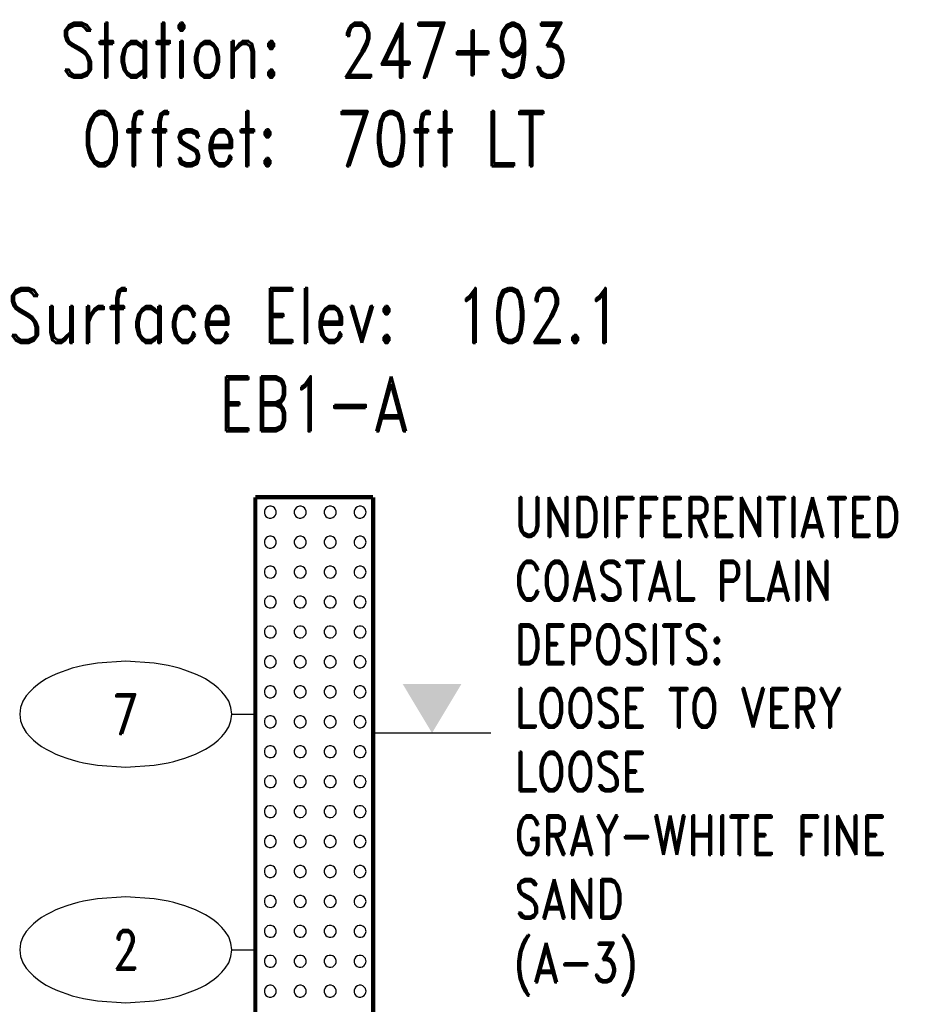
# Model space of a CAD drawing. Extents: x -12 to 875, y 346 to 518.
# Tile 10 of 10: x 838 to 875, y 477 to 518. Entities that reach past the tile are written whole.
import ezdxf
from ezdxf.enums import TextEntityAlignment as Align

# ---------------------------------------------------------------- set-up
doc = ezdxf.new("R2010")
doc.units = 0
doc.linetypes.add('Solid', pattern=[0])
doc.layers.get('0').update_dxf_attribs({"linetype": 'Solid'})
doc.layers.add('EB1-A', color=1, linetype='Solid')
doc.styles.add('ROMAND', font='romand', dxfattribs={"height": 1})

# ---------------------------------------------------------------- blocks, each defined once
blk = doc.blocks.new('DGRFC_NCLEV2')
at = {"color": 7, "linetype": 'Solid'}
blk.add_lwpolyline([(-0.06, 0), (0.06, 0)], dxfattribs=at)
at = {"color": 7}
blk.add_solid([(0, 0), (0.03, 0.05), (0, 0), (-0.03, 0.05)], dxfattribs=at)
blk = doc.blocks.new('DGRFC_NCDOT$NVALUE$ELLIPS')
at = {"color": 7, "linetype": 'Solid'}
blk.add_lwpolyline([(0, -2.5), (1.337, -2.407), (1.998, -2.292), (2.262, -2.231), (2.524, -2.16), (2.783, -2.078), (3.038, -1.985), (3.289, -1.882), (3.536, -1.768), (3.755, -1.657), (3.965, -1.529), (4.165, -1.386), (4.353, -1.227), (4.528, -1.054), (4.689, -0.869), (4.858, -0.606), (4.964, -0.311), (5, 0), (4.964, 0.311), (4.858, 0.606), (4.689, 0.869), (4.528, 1.054), (4.353, 1.227), (4.165, 1.386), (3.965, 1.529), (3.755, 1.657), (3.536, 1.768), (3.289, 1.882), (3.038, 1.985), (2.783, 2.078), (2.524, 2.16), (2.262, 2.231), (1.998, 2.292), (1.337, 2.407), (0, 2.5), (-1.337, 2.407), (-1.998, 2.292), (-2.262, 2.231), (-2.524, 2.16), (-2.783, 2.078), (-3.038, 1.985), (-3.289, 1.882), (-3.536, 1.768), (-3.755, 1.657), (-3.965, 1.529), (-4.165, 1.386), (-4.353, 1.227), (-4.528, 1.054), (-4.689, 0.869), (-4.858, 0.606), (-4.964, 0.311), (-5, 0), (-4.964, -0.311), (-4.858, -0.606), (-4.689, -0.869), (-4.528, -1.054), (-4.353, -1.227), (-4.165, -1.386), (-3.965, -1.529), (-3.755, -1.657), (-3.536, -1.768), (-3.289, -1.882), (-3.038, -1.985), (-2.783, -2.078), (-2.524, -2.16), (-2.262, -2.231), (-1.998, -2.292), (-1.337, -2.407), (0, -2.5)], dxfattribs=at)

msp = doc.modelspace()

# ---------------------------------------------------------------- linework, layer by layer
at = {"layer": 'EB1-A', "color": 7, "linetype": 'Solid', "const_width": 0.178}
for points in [[(847.5, 498.2), (847.5, 475.2)], [(847.5, 498.2), (852.5, 498.2)], [(852.5, 475.2), (852.5, 498.2)]]:
    msp.add_lwpolyline(points, dxfattribs=at)
at = {"layer": 'EB1-A', "color": 2, "linetype": 'Solid'}
for points in [[(848.389, 497.565), (848.386, 497.605), (848.362, 497.68), (848.316, 497.744), (848.252, 497.791), (848.177, 497.816), (848.098, 497.816), (848.022, 497.793), (847.958, 497.747), (847.91, 497.684), (847.885, 497.609), (847.883, 497.53), (847.906, 497.454), (847.951, 497.389), (848.014, 497.341), (848.089, 497.315), (848.168, 497.313), (848.244, 497.335), (848.309, 497.38), (848.358, 497.442), (848.385, 497.517), (848.389, 497.565)], [(849.659, 497.565), (849.656, 497.605), (849.632, 497.68), (849.586, 497.744), (849.522, 497.791), (849.447, 497.816), (849.368, 497.816), (849.292, 497.793), (849.228, 497.747), (849.18, 497.684), (849.155, 497.609), (849.153, 497.53), (849.176, 497.454), (849.221, 497.389), (849.284, 497.341), (849.359, 497.315), (849.438, 497.313), (849.514, 497.335), (849.579, 497.38), (849.628, 497.442), (849.655, 497.517), (849.659, 497.565)], [(850.929, 497.565), (850.926, 497.605), (850.902, 497.68), (850.856, 497.744), (850.792, 497.791), (850.717, 497.816), (850.638, 497.816), (850.562, 497.793), (850.498, 497.747), (850.45, 497.684), (850.425, 497.609), (850.423, 497.53), (850.446, 497.454), (850.491, 497.389), (850.554, 497.341), (850.629, 497.315), (850.708, 497.313), (850.784, 497.335), (850.849, 497.38), (850.898, 497.442), (850.925, 497.517), (850.929, 497.565)], [(852.199, 497.565), (852.196, 497.605), (852.172, 497.68), (852.126, 497.744), (852.062, 497.791), (851.987, 497.816), (851.908, 497.816), (851.832, 497.793), (851.768, 497.747), (851.72, 497.684), (851.695, 497.609), (851.693, 497.53), (851.716, 497.454), (851.761, 497.389), (851.824, 497.341), (851.899, 497.315), (851.978, 497.313), (852.054, 497.335), (852.119, 497.38), (852.168, 497.442), (852.195, 497.517), (852.199, 497.565)], [(848.389, 496.295), (848.386, 496.335), (848.362, 496.41), (848.316, 496.474), (848.252, 496.521), (848.177, 496.546), (848.098, 496.546), (848.022, 496.523), (847.958, 496.477), (847.91, 496.414), (847.885, 496.339), (847.883, 496.26), (847.906, 496.184), (847.951, 496.119), (848.014, 496.071), (848.089, 496.045), (848.168, 496.043), (848.244, 496.065), (848.309, 496.11), (848.358, 496.172), (848.385, 496.247), (848.389, 496.295)], [(849.659, 496.295), (849.656, 496.335), (849.632, 496.41), (849.586, 496.474), (849.522, 496.521), (849.447, 496.546), (849.368, 496.546), (849.292, 496.523), (849.228, 496.477), (849.18, 496.414), (849.155, 496.339), (849.153, 496.26), (849.176, 496.184), (849.221, 496.119), (849.284, 496.071), (849.359, 496.045), (849.438, 496.043), (849.514, 496.065), (849.579, 496.11), (849.628, 496.172), (849.655, 496.247), (849.659, 496.295)], [(850.929, 496.295), (850.926, 496.335), (850.902, 496.41), (850.856, 496.474), (850.792, 496.521), (850.717, 496.546), (850.638, 496.546), (850.562, 496.523), (850.498, 496.477), (850.45, 496.414), (850.425, 496.339), (850.423, 496.26), (850.446, 496.184), (850.491, 496.119), (850.554, 496.071), (850.629, 496.045), (850.708, 496.043), (850.784, 496.065), (850.849, 496.11), (850.898, 496.172), (850.925, 496.247), (850.929, 496.295)], [(852.199, 496.295), (852.196, 496.335), (852.172, 496.41), (852.126, 496.474), (852.062, 496.521), (851.987, 496.546), (851.908, 496.546), (851.832, 496.523), (851.768, 496.477), (851.72, 496.414), (851.695, 496.339), (851.693, 496.26), (851.716, 496.184), (851.761, 496.119), (851.824, 496.071), (851.899, 496.045), (851.978, 496.043), (852.054, 496.065), (852.119, 496.11), (852.168, 496.172), (852.195, 496.247), (852.199, 496.295)], [(848.389, 495.025), (848.386, 495.065), (848.362, 495.14), (848.316, 495.204), (848.252, 495.251), (848.177, 495.276), (848.098, 495.276), (848.022, 495.253), (847.958, 495.207), (847.91, 495.144), (847.885, 495.069), (847.883, 494.99), (847.906, 494.914), (847.951, 494.849), (848.014, 494.801), (848.089, 494.775), (848.168, 494.773), (848.244, 494.795), (848.309, 494.84), (848.358, 494.902), (848.385, 494.977), (848.389, 495.025)], [(849.659, 495.025), (849.656, 495.065), (849.632, 495.14), (849.586, 495.204), (849.522, 495.251), (849.447, 495.276), (849.368, 495.276), (849.292, 495.253), (849.228, 495.207), (849.18, 495.144), (849.155, 495.069), (849.153, 494.99), (849.176, 494.914), (849.221, 494.849), (849.284, 494.801), (849.359, 494.775), (849.438, 494.773), (849.514, 494.795), (849.579, 494.84), (849.628, 494.902), (849.655, 494.977), (849.659, 495.025)], [(850.929, 495.025), (850.926, 495.065), (850.902, 495.14), (850.856, 495.204), (850.792, 495.251), (850.717, 495.276), (850.638, 495.276), (850.562, 495.253), (850.498, 495.207), (850.45, 495.144), (850.425, 495.069), (850.423, 494.99), (850.446, 494.914), (850.491, 494.849), (850.554, 494.801), (850.629, 494.775), (850.708, 494.773), (850.784, 494.795), (850.849, 494.84), (850.898, 494.902), (850.925, 494.977), (850.929, 495.025)], [(852.199, 495.025), (852.196, 495.065), (852.172, 495.14), (852.126, 495.204), (852.062, 495.251), (851.987, 495.276), (851.908, 495.276), (851.832, 495.253), (851.768, 495.207), (851.72, 495.144), (851.695, 495.069), (851.693, 494.99), (851.716, 494.914), (851.761, 494.849), (851.824, 494.801), (851.899, 494.775), (851.978, 494.773), (852.054, 494.795), (852.119, 494.84), (852.168, 494.902), (852.195, 494.977), (852.199, 495.025)], [(848.389, 493.755), (848.386, 493.795), (848.362, 493.87), (848.316, 493.934), (848.252, 493.981), (848.177, 494.006), (848.098, 494.006), (848.022, 493.983), (847.958, 493.937), (847.91, 493.874), (847.885, 493.799), (847.883, 493.72), (847.906, 493.644), (847.951, 493.579), (848.014, 493.531), (848.089, 493.505), (848.168, 493.503), (848.244, 493.525), (848.309, 493.57), (848.358, 493.632), (848.385, 493.707), (848.389, 493.755)], [(849.659, 493.755), (849.656, 493.795), (849.632, 493.87), (849.586, 493.934), (849.522, 493.981), (849.447, 494.006), (849.368, 494.006), (849.292, 493.983), (849.228, 493.937), (849.18, 493.874), (849.155, 493.799), (849.153, 493.72), (849.176, 493.644), (849.221, 493.579), (849.284, 493.531), (849.359, 493.505), (849.438, 493.503), (849.514, 493.525), (849.579, 493.57), (849.628, 493.632), (849.655, 493.707), (849.659, 493.755)], [(850.929, 493.755), (850.926, 493.795), (850.902, 493.87), (850.856, 493.934), (850.792, 493.981), (850.717, 494.006), (850.638, 494.006), (850.562, 493.983), (850.498, 493.937), (850.45, 493.874), (850.425, 493.799), (850.423, 493.72), (850.446, 493.644), (850.491, 493.579), (850.554, 493.531), (850.629, 493.505), (850.708, 493.503), (850.784, 493.525), (850.849, 493.57), (850.898, 493.632), (850.925, 493.707), (850.929, 493.755)], [(852.199, 493.755), (852.196, 493.795), (852.172, 493.87), (852.126, 493.934), (852.062, 493.981), (851.987, 494.006), (851.908, 494.006), (851.832, 493.983), (851.768, 493.937), (851.72, 493.874), (851.695, 493.799), (851.693, 493.72), (851.716, 493.644), (851.761, 493.579), (851.824, 493.531), (851.899, 493.505), (851.978, 493.503), (852.054, 493.525), (852.119, 493.57), (852.168, 493.632), (852.195, 493.707), (852.199, 493.755)], [(848.389, 492.485), (848.386, 492.525), (848.362, 492.6), (848.316, 492.664), (848.252, 492.711), (848.177, 492.736), (848.098, 492.736), (848.022, 492.713), (847.958, 492.667), (847.91, 492.604), (847.885, 492.529), (847.883, 492.45), (847.906, 492.374), (847.951, 492.309), (848.014, 492.261), (848.089, 492.235), (848.168, 492.233), (848.244, 492.255), (848.309, 492.3), (848.358, 492.362), (848.385, 492.437), (848.389, 492.485)], [(849.659, 492.485), (849.656, 492.525), (849.632, 492.6), (849.586, 492.664), (849.522, 492.711), (849.447, 492.736), (849.368, 492.736), (849.292, 492.713), (849.228, 492.667), (849.18, 492.604), (849.155, 492.529), (849.153, 492.45), (849.176, 492.374), (849.221, 492.309), (849.284, 492.261), (849.359, 492.235), (849.438, 492.233), (849.514, 492.255), (849.579, 492.3), (849.628, 492.362), (849.655, 492.437), (849.659, 492.485)], [(850.929, 492.485), (850.926, 492.525), (850.902, 492.6), (850.856, 492.664), (850.792, 492.711), (850.717, 492.736), (850.638, 492.736), (850.562, 492.713), (850.498, 492.667), (850.45, 492.604), (850.425, 492.529), (850.423, 492.45), (850.446, 492.374), (850.491, 492.309), (850.554, 492.261), (850.629, 492.235), (850.708, 492.233), (850.784, 492.255), (850.849, 492.3), (850.898, 492.362), (850.925, 492.437), (850.929, 492.485)], [(852.199, 492.485), (852.196, 492.525), (852.172, 492.6), (852.126, 492.664), (852.062, 492.711), (851.987, 492.736), (851.908, 492.736), (851.832, 492.713), (851.768, 492.667), (851.72, 492.604), (851.695, 492.529), (851.693, 492.45), (851.716, 492.374), (851.761, 492.309), (851.824, 492.261), (851.899, 492.235), (851.978, 492.233), (852.054, 492.255), (852.119, 492.3), (852.168, 492.362), (852.195, 492.437), (852.199, 492.485)], [(848.389, 491.215), (848.386, 491.255), (848.362, 491.33), (848.316, 491.394), (848.252, 491.441), (848.177, 491.466), (848.098, 491.466), (848.022, 491.443), (847.958, 491.397), (847.91, 491.334), (847.885, 491.259), (847.883, 491.18), (847.906, 491.104), (847.951, 491.039), (848.014, 490.991), (848.089, 490.965), (848.168, 490.963), (848.244, 490.985), (848.309, 491.03), (848.358, 491.092), (848.385, 491.167), (848.389, 491.215)], [(849.659, 491.215), (849.656, 491.255), (849.632, 491.33), (849.586, 491.394), (849.522, 491.441), (849.447, 491.466), (849.368, 491.466), (849.292, 491.443), (849.228, 491.397), (849.18, 491.334), (849.155, 491.259), (849.153, 491.18), (849.176, 491.104), (849.221, 491.039), (849.284, 490.991), (849.359, 490.965), (849.438, 490.963), (849.514, 490.985), (849.579, 491.03), (849.628, 491.092), (849.655, 491.167), (849.659, 491.215)], [(850.929, 491.215), (850.926, 491.255), (850.902, 491.33), (850.856, 491.394), (850.792, 491.441), (850.717, 491.466), (850.638, 491.466), (850.562, 491.443), (850.498, 491.397), (850.45, 491.334), (850.425, 491.259), (850.423, 491.18), (850.446, 491.104), (850.491, 491.039), (850.554, 490.991), (850.629, 490.965), (850.708, 490.963), (850.784, 490.985), (850.849, 491.03), (850.898, 491.092), (850.925, 491.167), (850.929, 491.215)], [(852.199, 491.215), (852.196, 491.255), (852.172, 491.33), (852.126, 491.394), (852.062, 491.441), (851.987, 491.466), (851.908, 491.466), (851.832, 491.443), (851.768, 491.397), (851.72, 491.334), (851.695, 491.259), (851.693, 491.18), (851.716, 491.104), (851.761, 491.039), (851.824, 490.991), (851.899, 490.965), (851.978, 490.963), (852.054, 490.985), (852.119, 491.03), (852.168, 491.092), (852.195, 491.167), (852.199, 491.215)], [(848.389, 489.945), (848.386, 489.985), (848.362, 490.06), (848.316, 490.124), (848.252, 490.171), (848.177, 490.196), (848.098, 490.196), (848.022, 490.173), (847.958, 490.127), (847.91, 490.064), (847.885, 489.989), (847.883, 489.91), (847.906, 489.834), (847.951, 489.769), (848.014, 489.721), (848.089, 489.695), (848.168, 489.693), (848.244, 489.715), (848.309, 489.76), (848.358, 489.822), (848.385, 489.897), (848.389, 489.945)], [(849.659, 489.945), (849.656, 489.985), (849.632, 490.06), (849.586, 490.124), (849.522, 490.171), (849.447, 490.196), (849.368, 490.196), (849.292, 490.173), (849.228, 490.127), (849.18, 490.064), (849.155, 489.989), (849.153, 489.91), (849.176, 489.834), (849.221, 489.769), (849.284, 489.721), (849.359, 489.695), (849.438, 489.693), (849.514, 489.715), (849.579, 489.76), (849.628, 489.822), (849.655, 489.897), (849.659, 489.945)], [(850.929, 489.945), (850.926, 489.985), (850.902, 490.06), (850.856, 490.124), (850.792, 490.171), (850.717, 490.196), (850.638, 490.196), (850.562, 490.173), (850.498, 490.127), (850.45, 490.064), (850.425, 489.989), (850.423, 489.91), (850.446, 489.834), (850.491, 489.769), (850.554, 489.721), (850.629, 489.695), (850.708, 489.693), (850.784, 489.715), (850.849, 489.76), (850.898, 489.822), (850.925, 489.897), (850.929, 489.945)], [(852.199, 489.945), (852.196, 489.985), (852.172, 490.06), (852.126, 490.124), (852.062, 490.171), (851.987, 490.196), (851.908, 490.196), (851.832, 490.173), (851.768, 490.127), (851.72, 490.064), (851.695, 489.989), (851.693, 489.91), (851.716, 489.834), (851.761, 489.769), (851.824, 489.721), (851.899, 489.695), (851.978, 489.693), (852.054, 489.715), (852.119, 489.76), (852.168, 489.822), (852.195, 489.897), (852.199, 489.945)], [(848.389, 488.675), (848.386, 488.715), (848.362, 488.79), (848.316, 488.854), (848.252, 488.901), (848.177, 488.926), (848.098, 488.926), (848.022, 488.903), (847.958, 488.857), (847.91, 488.794), (847.885, 488.719), (847.883, 488.64), (847.906, 488.564), (847.951, 488.499), (848.014, 488.451), (848.089, 488.425), (848.168, 488.423), (848.244, 488.445), (848.309, 488.49), (848.358, 488.552), (848.385, 488.627), (848.389, 488.675)], [(849.659, 488.675), (849.656, 488.715), (849.632, 488.79), (849.586, 488.854), (849.522, 488.901), (849.447, 488.926), (849.368, 488.926), (849.292, 488.903), (849.228, 488.857), (849.18, 488.794), (849.155, 488.719), (849.153, 488.64), (849.176, 488.564), (849.221, 488.499), (849.284, 488.451), (849.359, 488.425), (849.438, 488.423), (849.514, 488.445), (849.579, 488.49), (849.628, 488.552), (849.655, 488.627), (849.659, 488.675)], [(850.929, 488.675), (850.926, 488.715), (850.902, 488.79), (850.856, 488.854), (850.792, 488.901), (850.717, 488.926), (850.638, 488.926), (850.562, 488.903), (850.498, 488.857), (850.45, 488.794), (850.425, 488.719), (850.423, 488.64), (850.446, 488.564), (850.491, 488.499), (850.554, 488.451), (850.629, 488.425), (850.708, 488.423), (850.784, 488.445), (850.849, 488.49), (850.898, 488.552), (850.925, 488.627), (850.929, 488.675)], [(852.199, 488.675), (852.196, 488.715), (852.172, 488.79), (852.126, 488.854), (852.062, 488.901), (851.987, 488.926), (851.908, 488.926), (851.832, 488.903), (851.768, 488.857), (851.72, 488.794), (851.695, 488.719), (851.693, 488.64), (851.716, 488.564), (851.761, 488.499), (851.824, 488.451), (851.899, 488.425), (851.978, 488.423), (852.054, 488.445), (852.119, 488.49), (852.168, 488.552), (852.195, 488.627), (852.199, 488.675)], [(848.389, 487.405), (848.386, 487.445), (848.362, 487.52), (848.316, 487.584), (848.252, 487.631), (848.177, 487.656), (848.098, 487.656), (848.022, 487.633), (847.958, 487.587), (847.91, 487.524), (847.885, 487.449), (847.883, 487.37), (847.906, 487.294), (847.951, 487.229), (848.014, 487.181), (848.089, 487.155), (848.168, 487.153), (848.244, 487.175), (848.309, 487.22), (848.358, 487.282), (848.385, 487.357), (848.389, 487.405)], [(849.659, 487.405), (849.656, 487.445), (849.632, 487.52), (849.586, 487.584), (849.522, 487.631), (849.447, 487.656), (849.368, 487.656), (849.292, 487.633), (849.228, 487.587), (849.18, 487.524), (849.155, 487.449), (849.153, 487.37), (849.176, 487.294), (849.221, 487.229), (849.284, 487.181), (849.359, 487.155), (849.438, 487.153), (849.514, 487.175), (849.579, 487.22), (849.628, 487.282), (849.655, 487.357), (849.659, 487.405)], [(850.929, 487.405), (850.926, 487.445), (850.902, 487.52), (850.856, 487.584), (850.792, 487.631), (850.717, 487.656), (850.638, 487.656), (850.562, 487.633), (850.498, 487.587), (850.45, 487.524), (850.425, 487.449), (850.423, 487.37), (850.446, 487.294), (850.491, 487.229), (850.554, 487.181), (850.629, 487.155), (850.708, 487.153), (850.784, 487.175), (850.849, 487.22), (850.898, 487.282), (850.925, 487.357), (850.929, 487.405)], [(852.199, 487.405), (852.196, 487.445), (852.172, 487.52), (852.126, 487.584), (852.062, 487.631), (851.987, 487.656), (851.908, 487.656), (851.832, 487.633), (851.768, 487.587), (851.72, 487.524), (851.695, 487.449), (851.693, 487.37), (851.716, 487.294), (851.761, 487.229), (851.824, 487.181), (851.899, 487.155), (851.978, 487.153), (852.054, 487.175), (852.119, 487.22), (852.168, 487.282), (852.195, 487.357), (852.199, 487.405)], [(848.389, 486.135), (848.386, 486.175), (848.362, 486.25), (848.316, 486.314), (848.252, 486.361), (848.177, 486.386), (848.098, 486.386), (848.022, 486.363), (847.958, 486.317), (847.91, 486.254), (847.885, 486.179), (847.883, 486.1), (847.906, 486.024), (847.951, 485.959), (848.014, 485.911), (848.089, 485.885), (848.168, 485.883), (848.244, 485.905), (848.309, 485.95), (848.358, 486.012), (848.385, 486.087), (848.389, 486.135)], [(849.659, 486.135), (849.656, 486.175), (849.632, 486.25), (849.586, 486.314), (849.522, 486.361), (849.447, 486.386), (849.368, 486.386), (849.292, 486.363), (849.228, 486.317), (849.18, 486.254), (849.155, 486.179), (849.153, 486.1), (849.176, 486.024), (849.221, 485.959), (849.284, 485.911), (849.359, 485.885), (849.438, 485.883), (849.514, 485.905), (849.579, 485.95), (849.628, 486.012), (849.655, 486.087), (849.659, 486.135)], [(850.929, 486.135), (850.926, 486.175), (850.902, 486.25), (850.856, 486.314), (850.792, 486.361), (850.717, 486.386), (850.638, 486.386), (850.562, 486.363), (850.498, 486.317), (850.45, 486.254), (850.425, 486.179), (850.423, 486.1), (850.446, 486.024), (850.491, 485.959), (850.554, 485.911), (850.629, 485.885), (850.708, 485.883), (850.784, 485.905), (850.849, 485.95), (850.898, 486.012), (850.925, 486.087), (850.929, 486.135)], [(852.199, 486.135), (852.196, 486.175), (852.172, 486.25), (852.126, 486.314), (852.062, 486.361), (851.987, 486.386), (851.908, 486.386), (851.832, 486.363), (851.768, 486.317), (851.72, 486.254), (851.695, 486.179), (851.693, 486.1), (851.716, 486.024), (851.761, 485.959), (851.824, 485.911), (851.899, 485.885), (851.978, 485.883), (852.054, 485.905), (852.119, 485.95), (852.168, 486.012), (852.195, 486.087), (852.199, 486.135)], [(848.389, 484.865), (848.386, 484.905), (848.362, 484.98), (848.316, 485.044), (848.252, 485.091), (848.177, 485.116), (848.098, 485.116), (848.022, 485.093), (847.958, 485.047), (847.91, 484.984), (847.885, 484.909), (847.883, 484.83), (847.906, 484.754), (847.951, 484.689), (848.014, 484.641), (848.089, 484.615), (848.168, 484.613), (848.244, 484.635), (848.309, 484.68), (848.358, 484.742), (848.385, 484.817), (848.389, 484.865)], [(849.659, 484.865), (849.656, 484.905), (849.632, 484.98), (849.586, 485.044), (849.522, 485.091), (849.447, 485.116), (849.368, 485.116), (849.292, 485.093), (849.228, 485.047), (849.18, 484.984), (849.155, 484.909), (849.153, 484.83), (849.176, 484.754), (849.221, 484.689), (849.284, 484.641), (849.359, 484.615), (849.438, 484.613), (849.514, 484.635), (849.579, 484.68), (849.628, 484.742), (849.655, 484.817), (849.659, 484.865)], [(850.929, 484.865), (850.926, 484.905), (850.902, 484.98), (850.856, 485.044), (850.792, 485.091), (850.717, 485.116), (850.638, 485.116), (850.562, 485.093), (850.498, 485.047), (850.45, 484.984), (850.425, 484.909), (850.423, 484.83), (850.446, 484.754), (850.491, 484.689), (850.554, 484.641), (850.629, 484.615), (850.708, 484.613), (850.784, 484.635), (850.849, 484.68), (850.898, 484.742), (850.925, 484.817), (850.929, 484.865)], [(852.199, 484.865), (852.196, 484.905), (852.172, 484.98), (852.126, 485.044), (852.062, 485.091), (851.987, 485.116), (851.908, 485.116), (851.832, 485.093), (851.768, 485.047), (851.72, 484.984), (851.695, 484.909), (851.693, 484.83), (851.716, 484.754), (851.761, 484.689), (851.824, 484.641), (851.899, 484.615), (851.978, 484.613), (852.054, 484.635), (852.119, 484.68), (852.168, 484.742), (852.195, 484.817), (852.199, 484.865)], [(848.389, 483.595), (848.386, 483.635), (848.362, 483.71), (848.316, 483.774), (848.252, 483.821), (848.177, 483.846), (848.098, 483.846), (848.022, 483.823), (847.958, 483.777), (847.91, 483.714), (847.885, 483.639), (847.883, 483.56), (847.906, 483.484), (847.951, 483.419), (848.014, 483.371), (848.089, 483.345), (848.168, 483.343), (848.244, 483.365), (848.309, 483.41), (848.358, 483.472), (848.385, 483.547), (848.389, 483.595)], [(849.659, 483.595), (849.656, 483.635), (849.632, 483.71), (849.586, 483.774), (849.522, 483.821), (849.447, 483.846), (849.368, 483.846), (849.292, 483.823), (849.228, 483.777), (849.18, 483.714), (849.155, 483.639), (849.153, 483.56), (849.176, 483.484), (849.221, 483.419), (849.284, 483.371), (849.359, 483.345), (849.438, 483.343), (849.514, 483.365), (849.579, 483.41), (849.628, 483.472), (849.655, 483.547), (849.659, 483.595)], [(850.929, 483.595), (850.926, 483.635), (850.902, 483.71), (850.856, 483.774), (850.792, 483.821), (850.717, 483.846), (850.638, 483.846), (850.562, 483.823), (850.498, 483.777), (850.45, 483.714), (850.425, 483.639), (850.423, 483.56), (850.446, 483.484), (850.491, 483.419), (850.554, 483.371), (850.629, 483.345), (850.708, 483.343), (850.784, 483.365), (850.849, 483.41), (850.898, 483.472), (850.925, 483.547), (850.929, 483.595)], [(852.199, 483.595), (852.196, 483.635), (852.172, 483.71), (852.126, 483.774), (852.062, 483.821), (851.987, 483.846), (851.908, 483.846), (851.832, 483.823), (851.768, 483.777), (851.72, 483.714), (851.695, 483.639), (851.693, 483.56), (851.716, 483.484), (851.761, 483.419), (851.824, 483.371), (851.899, 483.345), (851.978, 483.343), (852.054, 483.365), (852.119, 483.41), (852.168, 483.472), (852.195, 483.547), (852.199, 483.595)], [(848.389, 482.325), (848.386, 482.365), (848.362, 482.44), (848.316, 482.504), (848.252, 482.551), (848.177, 482.576), (848.098, 482.576), (848.022, 482.553), (847.958, 482.507), (847.91, 482.444), (847.885, 482.369), (847.883, 482.29), (847.906, 482.214), (847.951, 482.149), (848.014, 482.101), (848.089, 482.075), (848.168, 482.073), (848.244, 482.095), (848.309, 482.14), (848.358, 482.202), (848.385, 482.277), (848.389, 482.325)], [(849.659, 482.325), (849.656, 482.365), (849.632, 482.44), (849.586, 482.504), (849.522, 482.551), (849.447, 482.576), (849.368, 482.576), (849.292, 482.553), (849.228, 482.507), (849.18, 482.444), (849.155, 482.369), (849.153, 482.29), (849.176, 482.214), (849.221, 482.149), (849.284, 482.101), (849.359, 482.075), (849.438, 482.073), (849.514, 482.095), (849.579, 482.14), (849.628, 482.202), (849.655, 482.277), (849.659, 482.325)], [(850.929, 482.325), (850.926, 482.365), (850.902, 482.44), (850.856, 482.504), (850.792, 482.551), (850.717, 482.576), (850.638, 482.576), (850.562, 482.553), (850.498, 482.507), (850.45, 482.444), (850.425, 482.369), (850.423, 482.29), (850.446, 482.214), (850.491, 482.149), (850.554, 482.101), (850.629, 482.075), (850.708, 482.073), (850.784, 482.095), (850.849, 482.14), (850.898, 482.202), (850.925, 482.277), (850.929, 482.325)], [(852.199, 482.325), (852.196, 482.365), (852.172, 482.44), (852.126, 482.504), (852.062, 482.551), (851.987, 482.576), (851.908, 482.576), (851.832, 482.553), (851.768, 482.507), (851.72, 482.444), (851.695, 482.369), (851.693, 482.29), (851.716, 482.214), (851.761, 482.149), (851.824, 482.101), (851.899, 482.075), (851.978, 482.073), (852.054, 482.095), (852.119, 482.14), (852.168, 482.202), (852.195, 482.277), (852.199, 482.325)], [(848.389, 481.055), (848.386, 481.095), (848.362, 481.17), (848.316, 481.234), (848.252, 481.281), (848.177, 481.306), (848.098, 481.306), (848.022, 481.283), (847.958, 481.237), (847.91, 481.174), (847.885, 481.099), (847.883, 481.02), (847.906, 480.944), (847.951, 480.879), (848.014, 480.831), (848.089, 480.805), (848.168, 480.803), (848.244, 480.825), (848.309, 480.87), (848.358, 480.932), (848.385, 481.007), (848.389, 481.055)], [(849.659, 481.055), (849.656, 481.095), (849.632, 481.17), (849.586, 481.234), (849.522, 481.281), (849.447, 481.306), (849.368, 481.306), (849.292, 481.283), (849.228, 481.237), (849.18, 481.174), (849.155, 481.099), (849.153, 481.02), (849.176, 480.944), (849.221, 480.879), (849.284, 480.831), (849.359, 480.805), (849.438, 480.803), (849.514, 480.825), (849.579, 480.87), (849.628, 480.932), (849.655, 481.007), (849.659, 481.055)], [(850.929, 481.055), (850.926, 481.095), (850.902, 481.17), (850.856, 481.234), (850.792, 481.281), (850.717, 481.306), (850.638, 481.306), (850.562, 481.283), (850.498, 481.237), (850.45, 481.174), (850.425, 481.099), (850.423, 481.02), (850.446, 480.944), (850.491, 480.879), (850.554, 480.831), (850.629, 480.805), (850.708, 480.803), (850.784, 480.825), (850.849, 480.87), (850.898, 480.932), (850.925, 481.007), (850.929, 481.055)], [(852.199, 481.055), (852.196, 481.095), (852.172, 481.17), (852.126, 481.234), (852.062, 481.281), (851.987, 481.306), (851.908, 481.306), (851.832, 481.283), (851.768, 481.237), (851.72, 481.174), (851.695, 481.099), (851.693, 481.02), (851.716, 480.944), (851.761, 480.879), (851.824, 480.831), (851.899, 480.805), (851.978, 480.803), (852.054, 480.825), (852.119, 480.87), (852.168, 480.932), (852.195, 481.007), (852.199, 481.055)], [(848.389, 479.785), (848.386, 479.825), (848.362, 479.9), (848.316, 479.964), (848.252, 480.011), (848.177, 480.036), (848.098, 480.036), (848.022, 480.013), (847.958, 479.967), (847.91, 479.904), (847.885, 479.829), (847.883, 479.75), (847.906, 479.674), (847.951, 479.609), (848.014, 479.561), (848.089, 479.535), (848.168, 479.533), (848.244, 479.555), (848.309, 479.6), (848.358, 479.662), (848.385, 479.737), (848.389, 479.785)], [(849.659, 479.785), (849.656, 479.825), (849.632, 479.9), (849.586, 479.964), (849.522, 480.011), (849.447, 480.036), (849.368, 480.036), (849.292, 480.013), (849.228, 479.967), (849.18, 479.904), (849.155, 479.829), (849.153, 479.75), (849.176, 479.674), (849.221, 479.609), (849.284, 479.561), (849.359, 479.535), (849.438, 479.533), (849.514, 479.555), (849.579, 479.6), (849.628, 479.662), (849.655, 479.737), (849.659, 479.785)], [(850.929, 479.785), (850.926, 479.825), (850.902, 479.9), (850.856, 479.964), (850.792, 480.011), (850.717, 480.036), (850.638, 480.036), (850.562, 480.013), (850.498, 479.967), (850.45, 479.904), (850.425, 479.829), (850.423, 479.75), (850.446, 479.674), (850.491, 479.609), (850.554, 479.561), (850.629, 479.535), (850.708, 479.533), (850.784, 479.555), (850.849, 479.6), (850.898, 479.662), (850.925, 479.737), (850.929, 479.785)], [(852.199, 479.785), (852.196, 479.825), (852.172, 479.9), (852.126, 479.964), (852.062, 480.011), (851.987, 480.036), (851.908, 480.036), (851.832, 480.013), (851.768, 479.967), (851.72, 479.904), (851.695, 479.829), (851.693, 479.75), (851.716, 479.674), (851.761, 479.609), (851.824, 479.561), (851.899, 479.535), (851.978, 479.533), (852.054, 479.555), (852.119, 479.6), (852.168, 479.662), (852.195, 479.737), (852.199, 479.785)], [(848.389, 478.515), (848.386, 478.555), (848.362, 478.63), (848.316, 478.694), (848.252, 478.741), (848.177, 478.766), (848.098, 478.766), (848.022, 478.743), (847.958, 478.697), (847.91, 478.634), (847.885, 478.559), (847.883, 478.48), (847.906, 478.404), (847.951, 478.339), (848.014, 478.291), (848.089, 478.265), (848.168, 478.263), (848.244, 478.285), (848.309, 478.33), (848.358, 478.392), (848.385, 478.467), (848.389, 478.515)], [(849.659, 478.515), (849.656, 478.555), (849.632, 478.63), (849.586, 478.694), (849.522, 478.741), (849.447, 478.766), (849.368, 478.766), (849.292, 478.743), (849.228, 478.697), (849.18, 478.634), (849.155, 478.559), (849.153, 478.48), (849.176, 478.404), (849.221, 478.339), (849.284, 478.291), (849.359, 478.265), (849.438, 478.263), (849.514, 478.285), (849.579, 478.33), (849.628, 478.392), (849.655, 478.467), (849.659, 478.515)], [(850.929, 478.515), (850.926, 478.555), (850.902, 478.63), (850.856, 478.694), (850.792, 478.741), (850.717, 478.766), (850.638, 478.766), (850.562, 478.743), (850.498, 478.697), (850.45, 478.634), (850.425, 478.559), (850.423, 478.48), (850.446, 478.404), (850.491, 478.339), (850.554, 478.291), (850.629, 478.265), (850.708, 478.263), (850.784, 478.285), (850.849, 478.33), (850.898, 478.392), (850.925, 478.467), (850.929, 478.515)], [(852.199, 478.515), (852.196, 478.555), (852.172, 478.63), (852.126, 478.694), (852.062, 478.741), (851.987, 478.766), (851.908, 478.766), (851.832, 478.743), (851.768, 478.697), (851.72, 478.634), (851.695, 478.559), (851.693, 478.48), (851.716, 478.404), (851.761, 478.339), (851.824, 478.291), (851.899, 478.265), (851.978, 478.263), (852.054, 478.285), (852.119, 478.33), (852.168, 478.392), (852.195, 478.467), (852.199, 478.515)], [(848.389, 477.245), (848.386, 477.285), (848.362, 477.36), (848.316, 477.424), (848.252, 477.471), (848.177, 477.496), (848.098, 477.496), (848.022, 477.473), (847.958, 477.427), (847.91, 477.364), (847.885, 477.289), (847.883, 477.21), (847.906, 477.134), (847.951, 477.069), (848.014, 477.021), (848.089, 476.995), (848.168, 476.993), (848.244, 477.015), (848.309, 477.06), (848.358, 477.122), (848.385, 477.197), (848.389, 477.245)], [(849.659, 477.245), (849.656, 477.285), (849.632, 477.36), (849.586, 477.424), (849.522, 477.471), (849.447, 477.496), (849.368, 477.496), (849.292, 477.473), (849.228, 477.427), (849.18, 477.364), (849.155, 477.289), (849.153, 477.21), (849.176, 477.134), (849.221, 477.069), (849.284, 477.021), (849.359, 476.995), (849.438, 476.993), (849.514, 477.015), (849.579, 477.06), (849.628, 477.122), (849.655, 477.197), (849.659, 477.245)], [(850.929, 477.245), (850.926, 477.285), (850.902, 477.36), (850.856, 477.424), (850.792, 477.471), (850.717, 477.496), (850.638, 477.496), (850.562, 477.473), (850.498, 477.427), (850.45, 477.364), (850.425, 477.289), (850.423, 477.21), (850.446, 477.134), (850.491, 477.069), (850.554, 477.021), (850.629, 476.995), (850.708, 476.993), (850.784, 477.015), (850.849, 477.06), (850.898, 477.122), (850.925, 477.197), (850.929, 477.245)], [(852.199, 477.245), (852.196, 477.285), (852.172, 477.36), (852.126, 477.424), (852.062, 477.471), (851.987, 477.496), (851.908, 477.496), (851.832, 477.473), (851.768, 477.427), (851.72, 477.364), (851.695, 477.289), (851.693, 477.21), (851.716, 477.134), (851.761, 477.069), (851.824, 477.021), (851.899, 476.995), (851.978, 476.993), (852.054, 477.015), (852.119, 477.06), (852.168, 477.122), (852.195, 477.197), (852.199, 477.245)]]:
    msp.add_lwpolyline(points, dxfattribs=at)
at = {"layer": 'EB1-A', "color": 7, "linetype": 'Solid'}
for points in [[(846.5, 489), (847.5, 489)], [(846.5, 479), (847.5, 479)]]:
    msp.add_lwpolyline(points, dxfattribs=at)

# ---------------------------------------------------------------- block references
at = {"layer": 'EB1-A'}
for name, p, xscale, yscale in [('DGRFC_NCDOT$NVALUE$ELLIPS', (842, 489), 0.9, 0.9), ('DGRFC_NCLEV2', (855, 488.2), 41.6666666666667, 41.6666666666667), ('DGRFC_NCDOT$NVALUE$ELLIPS', (842, 479), 0.9, 0.9)]:
    msp.add_blockref(name, p, dxfattribs=dict(at, xscale=xscale, yscale=yscale))

# ---------------------------------------------------------------- texts
at = {"layer": 'EB1-A', "color": 7, "style": 'ROMAND', "width": 0.78}
for s, p in [('Station:  247+93', (850, 516)), ('Offset:  70ft LT', (850, 512.25)), ('Surface Elev:  102.1', (850, 504.75)), ('EB1-A', (850, 501))]:
    msp.add_text(s, height=2.325, dxfattribs=at).set_placement(p, align=Align.CENTER)
for s, p in [('UNDIFFERENTIATED', (858.5, 498.2)), ('COASTAL PLAIN', (858.5, 495.5)), ('DEPOSITS:', (858.5, 492.8)), ('LOOSE TO VERY', (858.5, 490.1)), ('LOOSE', (858.5, 487.4)), ('GRAY-WHITE FINE', (858.5, 484.7)), ('SAND', (858.5, 482)), ('(A-3)', (858.5, 479.3))]:
    msp.add_text(s, height=1.674, dxfattribs=at).set_placement(p, align=Align.TOP_LEFT)
for s, p in [('7', (842, 489)), ('2', (842, 479))]:
    msp.add_text(s, height=1.674, dxfattribs=at).set_placement(p, align=Align.MIDDLE_CENTER)

doc.saveas('drawing.dxf')
